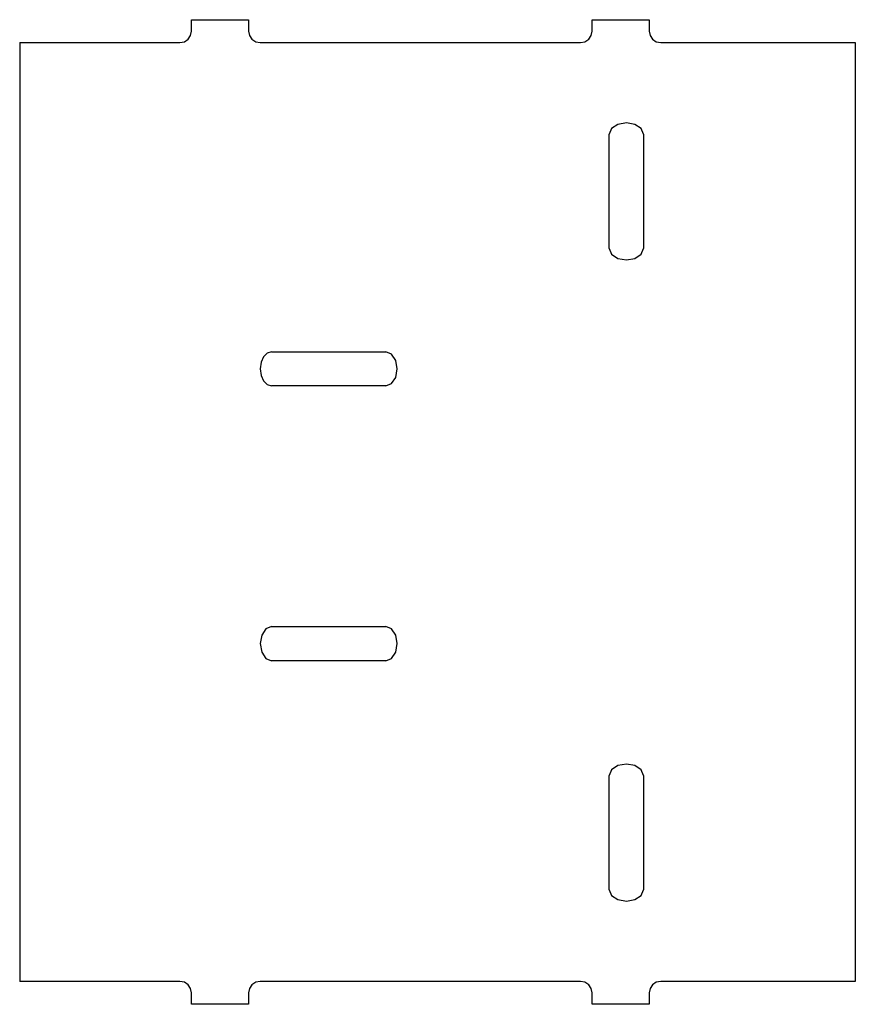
# Model space of a CAD drawing. Extents: x 48.4 to 121.4, y 165.9 to 251.9.
import ezdxf

# ---------------------------------------------------------------- set-up
doc = ezdxf.new("R2010")
doc.units = 0

msp = doc.modelspace()

# ---------------------------------------------------------------- linework, layer by layer
for p, q in [((63.431006, 251.894421), (68.431096, 251.894421)), ((63.431006, 250.894297), (63.431006, 251.894421)), ((68.431096, 251.894421), (68.431096, 250.894297)), ((98.431104, 251.894421), (103.430929, 251.894421)), ((98.431104, 250.894297), (98.431104, 251.894421)), ((103.430929, 251.894421), (103.430929, 250.894297)), ((63.13813, 250.187228), (63.352438, 250.50509)), ((63.352438, 250.50509), (63.431022, 250.894334)), ((68.431017, 250.894334), (68.507137, 250.511651)), ((68.507137, 250.511651), (68.72391, 250.187227)), ((98.138087, 250.187227), (98.354859, 250.511651)), ((98.354859, 250.511651), (98.43098, 250.894334)), ((103.430974, 250.894334), (103.509558, 250.50509)), ((103.509558, 250.50509), (103.723866, 250.187228)), ((48.431002, 249.894438), (48.431002, 248.894314)), ((48.431002, 249.894438), (62.431147, 249.894438)), ((62.431026, 249.894335), (62.82027, 249.97292)), ((62.82027, 249.97292), (63.13813, 250.187228)), ((68.72391, 250.187227), (69.048333, 249.970455)), ((69.048333, 249.970455), (69.431016, 249.894335)), ((69.430955, 249.894438), (97.43098, 249.894438)), ((97.43098, 249.894335), (97.813664, 249.970455)), ((97.813664, 249.970455), (98.138087, 250.187227)), ((103.723866, 250.187228), (104.041727, 249.97292)), ((104.041727, 249.97292), (104.430971, 249.894335)), ((104.431053, 249.894438), (121.43104, 249.894438)), ((121.43104, 249.894438), (121.43104, 248.894314)), ((48.431002, 248.894314), (48.431002, 168.894469)), ((121.43104, 248.894314), (121.43104, 221.894413)), ((100.686195, 242.749658), (100.141193, 242.384301)), ((101.43068, 242.883387), (100.686195, 242.749658)), ((102.175166, 242.749658), (101.43068, 242.883387)), ((102.720167, 242.384301), (102.175166, 242.749658)), ((100.141193, 242.384301), (99.941709, 241.885214)), ((99.941873, 231.903458), (99.941873, 241.885111)), ((102.919651, 241.885214), (102.720167, 242.384301)), ((102.919792, 241.885111), (102.919792, 231.903458)), ((99.941709, 231.903487), (100.141194, 231.4044)), ((100.141194, 231.4044), (100.686196, 231.039044)), ((102.175168, 231.039045), (102.720168, 231.404403)), ((102.720168, 231.404403), (102.919651, 231.90349)), ((100.686196, 231.039044), (101.430682, 230.905315)), ((101.430682, 230.905315), (102.175168, 231.039045)), ((70.052024, 222.766356), (69.734916, 222.447197)), ((70.440387, 222.883598), (70.052024, 222.766356)), ((70.44045, 222.883662), (80.422103, 222.883662)), ((80.921423, 222.684374), (80.422111, 222.883598)), ((69.521133, 221.973986), (69.442746, 221.394589)), ((69.734916, 222.447197), (69.521133, 221.973986)), ((81.286998, 222.139323), (80.921423, 222.684374)), ((81.420817, 221.394589), (81.286998, 222.139323)), ((121.43104, 221.894413), (121.43104, 219.89443)), ((69.442746, 221.394589), (69.521133, 220.815191)), ((81.286998, 220.649855), (81.420817, 221.394589)), ((69.521133, 220.815191), (69.734916, 220.341981)), ((69.734916, 220.341981), (70.052024, 220.022821)), ((80.921423, 220.104804), (81.286998, 220.649855)), ((70.052024, 220.022821), (70.440387, 219.905579)), ((80.422103, 219.905667), (70.44045, 219.905667)), ((80.422111, 219.905579), (80.921423, 220.104804)), ((121.43104, 219.89443), (121.43104, 197.894353)), ((69.94106, 198.684202), (69.575703, 198.139184)), ((70.440146, 198.883693), (69.94106, 198.684202)), ((70.44021, 198.883621), (80.421863, 198.883621)), ((80.920957, 198.684202), (80.421871, 198.883693)), ((81.286314, 198.139184), (80.920957, 198.684202)), ((69.575703, 198.139184), (69.441973, 197.394675)), ((81.420044, 197.394675), (81.286314, 198.139184)), ((121.43104, 197.894353), (121.43104, 195.89437)), ((69.441973, 197.394675), (69.575703, 196.650166)), ((81.286314, 196.650166), (81.420044, 197.394675)), ((69.575703, 196.650166), (69.94106, 196.105148)), ((69.94106, 196.105148), (70.440146, 195.905657)), ((80.421871, 195.905657), (80.920957, 196.105148)), ((80.920957, 196.105148), (81.286314, 196.650166)), ((80.421863, 195.90561), (70.44021, 195.90561)), ((121.43104, 195.89437), (121.43104, 168.894469)), ((100.686195, 186.749729), (100.141193, 186.384372)), ((101.43068, 186.883459), (100.686195, 186.749729)), ((102.175166, 186.749729), (101.43068, 186.883459)), ((102.720167, 186.384372), (102.175166, 186.749729)), ((100.141193, 186.384372), (99.941709, 185.885285)), ((99.941873, 175.903672), (99.941873, 185.885325)), ((102.919651, 185.885285), (102.720167, 186.384372)), ((102.919792, 185.885325), (102.919792, 175.903672)), ((99.941709, 175.903558), (100.141193, 175.404472)), ((102.720167, 175.404472), (102.919651, 175.903558)), ((100.141193, 175.404472), (100.686195, 175.039115)), ((100.686195, 175.039115), (101.43068, 174.905385)), ((101.43068, 174.905385), (102.175166, 175.039115)), ((102.175166, 175.039115), (102.720167, 175.404472)), ((48.431002, 168.894469), (48.431002, 167.894345)), ((121.43104, 168.894469), (121.43104, 167.894345)), ((62.431147, 167.894345), (48.431002, 167.894345)), ((62.82027, 167.815852), (62.431026, 167.894438)), ((63.13813, 167.601544), (62.82027, 167.815852)), ((69.048333, 167.818318), (68.72391, 167.601545)), ((69.431016, 167.894438), (69.048333, 167.818318)), ((97.43098, 167.894345), (69.430955, 167.894345)), ((97.813664, 167.818318), (97.43098, 167.894438)), ((98.138087, 167.601545), (97.813664, 167.818318)), ((104.041727, 167.815852), (103.723866, 167.601544)), ((104.430971, 167.894438), (104.041727, 167.815852)), ((121.43104, 167.894345), (104.431053, 167.894345)), ((63.352438, 167.283683), (63.13813, 167.601544)), ((63.431022, 166.894438), (63.352438, 167.283683)), ((63.431006, 165.894362), (63.431006, 166.894486)), ((68.507137, 167.277122), (68.431017, 166.894438)), ((68.431096, 166.894486), (68.431096, 165.894362)), ((68.72391, 167.601545), (68.507137, 167.277122)), ((98.354859, 167.277122), (98.138087, 167.601545)), ((98.43098, 166.894438), (98.354859, 167.277122)), ((98.431104, 165.894362), (98.431104, 166.894486)), ((103.430929, 166.894486), (103.430929, 165.894362)), ((103.509558, 167.283683), (103.430974, 166.894438)), ((103.723866, 167.601544), (103.509558, 167.283683)), ((68.431096, 165.894362), (63.431006, 165.894362)), ((103.430929, 165.894362), (98.431104, 165.894362))]:
    msp.add_line(p, q)

doc.saveas('drawing.dxf')
